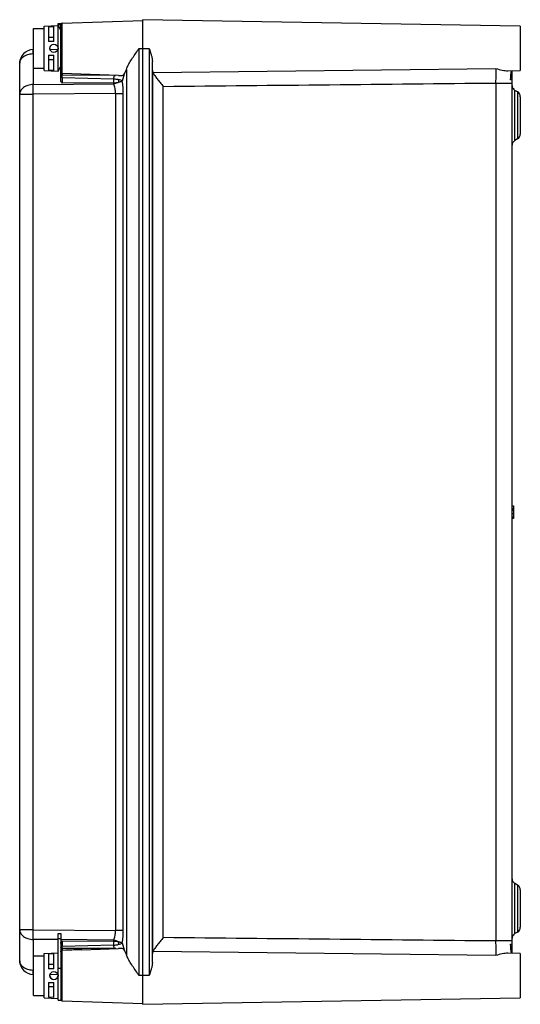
# Model space of a CAD drawing. Header units: millimetres. Extents: x 64 to 247, y 36 to 396.
import ezdxf

# ---------------------------------------------------------------- set-up
doc = ezdxf.new("R2010")
doc.units = ezdxf.units.MM
doc.header["$LTSCALE"] = 28.111828
doc.layers.get('0').update_dxf_attribs({"linetype": 'CONTINUOUS'})

msp = doc.modelspace()

# ---------------------------------------------------------------- linework, layer by layer
at = {"color": 7, "linetype": 'Continuous'}
for p, q in [((68.61, 377.88), (68.61, 392.43)), ((68.61, 392.43), (72.61, 392.43)), ((72.61, 393.26), (77.61, 393.53)), ((72.61, 393.22), (77.61, 393.48)), ((72.61, 377.04), (72.61, 393.26)), ((74.11, 393.05), (76.11, 393.16)), ((74.11, 393.05), (74.11, 387.63)), ((76.11, 387.63), (76.11, 393.16)), ((77.61, 376.78), (77.61, 394.19)), ((77.61, 394.19), (78.61, 394.19)), ((77.61, 393.88), (78.61, 393.88)), ((77.61, 393.48), (78.53, 391.88)), ((78.61, 394.19), (78.61, 393.88)), ((78.61, 373.34), (78.61, 393.85)), ((79.09, 394.35), (108.61, 395.38)), ((79.09, 375.91), (79.09, 394.35)), ((108.61, 35.63), (108.61, 395.63)), ((246.61, 393.22), (108.61, 395.63)), ((246.61, 393.22), (246.61, 377.04)), ((68.61, 392.38), (72.61, 392.38)), ((76.11, 389.16), (74.11, 389.16)), ((78.53, 391.88), (78.53, 378.38)), ((76.11, 387.63), (74.11, 387.63)), ((68.52, 384.68), (68.61, 384.68)), ((68.52, 383.22), (68.52, 371.91)), ((68.61, 383.22), (68.52, 383.22)), ((74.11, 382.63), (74.11, 377.21)), ((74.11, 382.63), (76.11, 382.63)), ((74.61, 384.79), (77.61, 384.84)), ((76.11, 377.1), (76.11, 382.63)), ((107.26, 46.13), (107.26, 385.13)), ((107.26, 385.13), (110.95, 385.13)), ((110.95, 385.13), (110.95, 46.13)), ((63.61, 51.58), (63.61, 379.68)), ((74.11, 381.1), (76.11, 381.1)), ((77.61, 376.78), (78.53, 378.38)), ((112.13, 50.91), (112.13, 380.35)), ((68.61, 377.88), (72.61, 377.88)), ((72.61, 377.04), (77.61, 376.78)), ((76.11, 377.1), (74.11, 377.21)), ((99.75, 375.19), (79.09, 375.91)), ((79.09, 374.53), (79.09, 375.34)), ((98.28, 375.18), (79.09, 375.34)), ((79.09, 374.53), (97.95, 373.98)), ((97.95, 373.98), (98.28, 375.18)), ((101.8, 375.75), (101.09, 373.15)), ((102.6, 377.48), (102.6, 53.78)), ((112.17, 377.04), (112.17, 54.22)), ((112.33, 376.29), (237.71, 377.81)), ((242.02, 376.96), (246.61, 377.04)), ((243.61, 54.27), (243.61, 376.99)), ((68.52, 371.91), (98, 372.13)), ((97.9, 372.5), (79.1, 372.42)), ((98, 372.13), (97.9, 372.5)), ((116.1, 60.01), (116.1, 371.25)), ((237.71, 372.48), (237.71, 58.78)), ((237.71, 372.48), (243.61, 372.48)), ((243.61, 373.66), (243.05, 373.68)), ((63.61, 368.38), (68.52, 368.38)), ((98.63, 368.6), (68.52, 368.38)), ((68.52, 62.88), (68.52, 368.38)), ((98.63, 368.6), (98.63, 62.67)), ((98.63, 368.6), (101.47, 368.6)), ((101.47, 62.67), (101.47, 368.6)), ((243.88, 370.56), (244.11, 370.56)), ((244.11, 370.56), (244.11, 370.2)), ((244.61, 351.48), (244.61, 369.79)), ((245.61, 369.21), (244.61, 369.79)), ((245.61, 369.21), (245.61, 352.05)), ((246.61, 367.48), (246.61, 353.79)), ((245.61, 352.05), (244.61, 351.48)), ((243.61, 217.83), (244.11, 217.83)), ((243.61, 216.92), (244.11, 216.92)), ((243.61, 216.72), (244.11, 216.72)), ((243.61, 216.27), (244.11, 216.27)), ((244.11, 217.83), (244.11, 213.23)), ((243.61, 215.09), (244.11, 215.09)), ((243.61, 213.85), (244.11, 213.85)), ((243.61, 213.36), (244.11, 213.36)), ((244.11, 213.23), (243.61, 213.23)), ((245.61, 79.21), (244.61, 79.79)), ((244.61, 61.48), (244.61, 79.79)), ((245.61, 79.21), (245.61, 62.05)), ((246.61, 77.48), (246.61, 63.79)), ((68.52, 62.88), (63.61, 62.88)), ((68.52, 62.88), (98.63, 62.67)), ((77.61, 61.54), (78.61, 61.54)), ((77.61, 37.11), (77.61, 61.54)), ((78.61, 61.54), (78.61, 37.11)), ((101.47, 62.67), (98.63, 62.67)), ((245.61, 62.05), (244.61, 61.48)), ((77.6, 59.28), (68.52, 59.35)), ((68.52, 59.35), (68.52, 48.04)), ((77.61, 59.68), (78.61, 59.68)), ((98, 59.14), (78.61, 59.28)), ((79.1, 58.84), (97.9, 58.76)), ((97.9, 58.76), (98, 59.14)), ((101.09, 58.11), (101.8, 55.51)), ((243.61, 58.78), (237.71, 58.78)), ((243.05, 57.59), (243.61, 57.61)), ((243.95, 60.82), (244.11, 60.82)), ((244.11, 61.06), (244.11, 60.82)), ((72.61, 54.22), (77.61, 54.48)), ((72.61, 38.04), (72.61, 54.22)), ((74.11, 54.05), (76.11, 54.16)), ((74.11, 54.05), (74.11, 48.63)), ((76.11, 48.63), (76.11, 54.16)), ((97.95, 57.28), (79.09, 56.73)), ((79.09, 56.06), (79.09, 56.73)), ((80.48, 55.4), (79.09, 55.35)), ((79.09, 36.91), (79.09, 55.35)), ((86.35, 55.6), (99.75, 56.07)), ((98.27, 56.09), (97.95, 57.28)), ((237.71, 53.45), (112.33, 54.97)), ((246.61, 54.22), (242.02, 54.3)), ((246.61, 54.22), (246.61, 38.04)), ((68.61, 53.38), (72.61, 53.38)), ((68.61, 38.88), (68.61, 53.38)), ((68.52, 48.04), (68.61, 48.04)), ((76.11, 50.16), (74.11, 50.16)), ((76.11, 48.63), (74.11, 48.63)), ((78.61, 48.76), (77.61, 48.76)), ((68.61, 46.58), (68.52, 46.58)), ((74.11, 43.63), (76.11, 43.63)), ((74.11, 43.63), (74.11, 38.21)), ((77.61, 46.42), (74.61, 46.47)), ((76.11, 38.1), (76.11, 43.63)), ((110.95, 46.13), (107.26, 46.13)), ((74.11, 42.1), (76.11, 42.1)), ((68.61, 38.88), (72.61, 38.88)), ((72.61, 38.04), (77.61, 37.78)), ((76.11, 38.1), (74.11, 38.21)), ((77.61, 37.11), (78.61, 37.11)), ((79.09, 36.91), (108.61, 35.88)), ((108.61, 35.63), (246.61, 38.04))]:
    msp.add_line(p, q, dxfattribs=at)
for centre in [(76.11, 385.13), (76.11, 46.13)]:
    msp.add_circle(centre, 1.5, dxfattribs=at)
for centre, radius, start, end in [((79.11, 393.85), 0.5, 92, 180), ((81.99, 393.88), 4, 210, 212.8552), ((68.61, 379.68), 5, 91, 180), ((68.6, 376.25), 6.97, 90.7074, 91.4453), ((76.11, 385.18), 1.5, 181.717, 195.5259), ((81.99, 376.38), 4, 147.1449, 150), ((917.45, 376.95), 838.37, 180.1657, 180.30948), ((245.61, 371.52), 2, 180.0013, 240), ((244.61, 367.48), 2, 0, 59.9993), ((244.61, 353.79), 2, 300.0007, 360), ((245.61, 349.74), 2, 120, 179.9987), ((245.61, 81.52), 2, 180.0013, 240), ((244.61, 77.48), 2, 0, 59.9993), ((245.61, 59.74), 2, 120, 179.9987), ((244.61, 63.79), 2, 300.0007, 360), ((916.35, 54.31), 837.26, 179.69042, 179.83439), ((68.61, 51.58), 5, 180, 269), ((68.6, 55.02), 6.97, 268.5581, 269.2926), ((76.11, 46.18), 1.5, 181.7174, 358.3065), ((79.11, 37.41), 0.5, 180, 268)]:
    msp.add_arc(centre, radius, start, end, dxfattribs=at)
for centre, start_param, end_param in [((100.88, 385.13), -2.79183, -2.444589), ((100.88, 46.13), -0.697004, -0.349763)]:
    msp.add_ellipse(centre, major_axis=(0, 9.98), ratio=0.267961, start_param=start_param, end_param=end_param, dxfattribs=at)
for points, knots in [([(63.61, 379.68), (63.61, 380.14), (63.89, 381.12), (65.01, 382.26), (66.59, 383.01), (67.8, 383.2), (68.43, 383.21)], [0, 0, 0, 0, 0.210121, 0.445085, 0.711788, 1, 1, 1, 1]), ([(68.52, 383.22), (68.52, 383.33), (68.51, 383.53), (68.51, 383.82), (68.51, 384.08), (68.51, 384.29), (68.51, 384.45), (68.51, 384.56), (68.51, 384.62), (68.51, 384.65), (68.52, 384.67), (68.52, 384.68), (68.52, 384.68)], [0, 0, 0, 0, 0.224597, 0.424286, 0.59669, 0.7399, 0.85273, 0.934091, 0.962737, 0.983287, 0.995697, 1, 1, 1, 1]), ([(102.6, 377.48), (102.77, 378.01), (103.31, 379.12), (104.3, 380.78), (105.46, 382.55), (106.29, 383.75), (106.72, 384.36)], [0, 0, 0, 0, 0.209868, 0.455889, 0.722456, 1, 1, 1, 1]), ([(110.95, 385.13), (111.22, 384.33), (111.62, 383.14), (112.02, 381.54), (112.12, 380.74), (112.13, 380.35)], [0, 0, 0, 0, 0.514168, 0.762683, 1, 1, 1, 1]), ([(79.09, 375.91), (78.96, 375.92), (78.71, 376.03), (78.61, 376.29), (78.61, 376.41)], [0, 0, 0, 0, 0.499772, 1, 1, 1, 1]), ([(78.61, 375.69), (78.61, 375.67), (78.62, 375.58), (78.68, 375.5), (78.74, 375.45)], [0, 0, 0, 0, 0.222822, 1, 1, 1, 1]), ([(79.09, 374.53), (79.03, 374.53), (78.91, 374.55), (78.71, 374.63), (78.61, 374.79), (78.61, 374.88)], [0, 0, 0, 0, 0.282559, 0.561236, 1, 1, 1, 1]), ([(78.74, 375.45), (78.76, 375.43), (78.87, 375.37), (78.99, 375.34), (79.09, 375.34)], [0, 0, 0, 0, 0.242456, 1, 1, 1, 1]), ([(79.09, 375.91), (79.09, 375.91), (79.09, 375.89), (79.09, 375.87), (79.09, 375.82), (79.09, 375.75), (79.09, 375.67), (79.09, 375.53), (79.09, 375.42), (79.09, 375.34)], [0, 0, 0, 0, 0.018024, 0.068992, 0.151745, 0.265079, 0.407784, 0.578647, 1, 1, 1, 1]), ([(99.75, 375.19), (100, 375.18), (100.45, 375.17), (101.05, 375.24), (101.51, 375.43), (101.72, 375.64), (101.8, 375.75)], [0, 0, 0, 0, 0.345937, 0.606331, 0.810331, 1, 1, 1, 1]), ([(112.17, 377.04), (112.17, 376.98), (112.19, 376.72), (112.25, 376.46), (112.33, 376.29)], [0, 0, 0, 0, 0.262635, 1, 1, 1, 1]), ([(112.33, 376.29), (112.51, 375.91), (113.01, 375.11), (113.91, 373.9), (114.98, 372.6), (115.72, 371.71), (116.1, 371.25)], [0, 0, 0, 0, 0.19912, 0.445752, 0.717268, 1, 1, 1, 1]), ([(237.71, 372.48), (237.72, 373.52), (237.73, 375.29), (237.73, 377.07), (237.71, 377.81)], [0, 0, 0, 0, 0.585341, 1, 1, 1, 1]), ([(237.71, 377.81), (238.46, 377.56), (239.57, 377.25), (241.02, 377.01), (241.7, 376.95), (242.02, 376.96)], [0, 0, 0, 0, 0.536508, 0.781609, 1, 1, 1, 1]), ([(68.52, 371.91), (67.88, 371.9), (66.65, 371.72), (65.04, 370.98), (64.07, 369.99), (63.67, 369.08), (63.61, 368.61), (63.61, 368.38)], [0, 0, 0, 0, 0.28756, 0.554104, 0.788751, 0.89631, 1, 1, 1, 1]), ([(68.52, 368.38), (68.52, 368.7), (68.51, 369.88), (68.51, 371.06), (68.52, 371.91)], [0, 0, 0, 0, 0.275811, 1, 1, 1, 1]), ([(79.1, 372.42), (78.98, 372.56), (78.76, 372.83), (78.61, 373.17), (78.61, 373.34)], [0, 0, 0, 0, 0.518435, 1, 1, 1, 1]), ([(97.95, 373.98), (97.95, 373.87), (97.94, 373.38), (97.92, 372.88), (97.9, 372.5)], [0, 0, 0, 0, 0.229335, 1, 1, 1, 1]), ([(97.9, 372.5), (98.05, 372.51), (98.62, 372.55), (99.19, 372.63), (99.61, 372.71)], [0, 0, 0, 0, 0.26489, 1, 1, 1, 1]), ([(97.95, 373.98), (98.1, 373.98), (98.65, 373.93), (99.21, 373.85), (99.61, 373.77)], [0, 0, 0, 0, 0.265061, 1, 1, 1, 1]), ([(99.61, 372.71), (99.48, 372.63), (98.98, 372.36), (98.42, 372.19), (98, 372.13)], [0, 0, 0, 0, 0.254784, 1, 1, 1, 1]), ([(98.63, 368.6), (98.63, 369.24), (98.54, 370.44), (98.22, 371.61), (98, 372.13)], [0, 0, 0, 0, 0.535531, 1, 1, 1, 1]), ([(101.09, 373.15), (100.94, 373.3), (100.45, 373.56), (99.93, 373.71), (99.61, 373.77)], [0, 0, 0, 0, 0.39969, 1, 1, 1, 1]), ([(99.61, 373.77), (99.64, 373.69), (99.73, 373.34), (99.7, 372.96), (99.61, 372.71)], [0, 0, 0, 0, 0.242183, 1, 1, 1, 1]), ([(101.09, 373.15), (101.02, 373.12), (100.83, 373.06), (100.51, 372.96), (100.09, 372.83), (99.78, 372.75), (99.61, 372.71)], [0, 0, 0, 0, 0.153228, 0.374631, 0.659476, 1, 1, 1, 1]), ([(101.47, 368.6), (101.47, 369.39), (101.41, 370.92), (101.23, 372.43), (101.09, 373.15)], [0, 0, 0, 0, 0.52366, 1, 1, 1, 1]), ([(63.61, 62.88), (63.61, 62.65), (63.67, 62.18), (64.07, 61.27), (65.04, 60.28), (66.65, 59.54), (67.88, 59.36), (68.52, 59.35)], [0, 0, 0, 0, 0.10369, 0.211246, 0.445887, 0.712428, 1, 1, 1, 1]), ([(68.52, 59.35), (68.52, 59.6), (68.51, 60.78), (68.51, 61.96), (68.52, 62.88)], [0, 0, 0, 0, 0.214275, 1, 1, 1, 1]), ([(98, 59.14), (98.22, 59.65), (98.54, 60.82), (98.63, 62.02), (98.63, 62.67)], [0, 0, 0, 0, 0.464427, 1, 1, 1, 1]), ([(101.09, 58.11), (101.23, 58.83), (101.41, 60.34), (101.47, 61.87), (101.47, 62.67)], [0, 0, 0, 0, 0.476327, 1, 1, 1, 1]), ([(78.67, 58.22), (78.7, 58.27), (78.81, 58.5), (78.97, 58.69), (79.1, 58.84)], [0, 0, 0, 0, 0.242475, 1, 1, 1, 1]), ([(97.9, 58.76), (98.2, 58.74), (98.77, 58.7), (99.34, 58.6), (99.61, 58.55)], [0, 0, 0, 0, 0.523663, 1, 1, 1, 1]), ([(97.9, 58.76), (97.9, 58.65), (97.92, 58.15), (97.93, 57.66), (97.95, 57.28)], [0, 0, 0, 0, 0.229481, 1, 1, 1, 1]), ([(98, 59.14), (98.14, 59.12), (98.7, 59), (99.24, 58.78), (99.61, 58.55)], [0, 0, 0, 0, 0.241326, 1, 1, 1, 1]), ([(99.61, 58.55), (99.78, 58.51), (100.09, 58.43), (100.51, 58.3), (100.83, 58.2), (101.02, 58.14), (101.09, 58.11)], [0, 0, 0, 0, 0.34051, 0.625359, 0.846771, 1, 1, 1, 1]), ([(99.61, 58.55), (99.64, 58.47), (99.73, 58.12), (99.7, 57.74), (99.61, 57.49)], [0, 0, 0, 0, 0.242435, 1, 1, 1, 1]), ([(99.61, 57.49), (99.92, 57.56), (100.36, 57.67), (100.85, 57.91), (101.03, 58.05), (101.09, 58.11)], [0, 0, 0, 0, 0.599037, 0.824523, 1, 1, 1, 1]), ([(116.1, 60.01), (115.72, 59.55), (114.98, 58.66), (113.91, 57.36), (113.01, 56.15), (112.51, 55.35), (112.33, 54.97)], [0, 0, 0, 0, 0.282732, 0.554248, 0.80088, 1, 1, 1, 1]), ([(237.71, 53.45), (237.73, 54.19), (237.73, 55.97), (237.72, 57.74), (237.71, 58.78)], [0, 0, 0, 0, 0.414655, 1, 1, 1, 1]), ([(78.61, 56.38), (78.61, 56.48), (78.71, 56.63), (78.91, 56.71), (79.03, 56.73), (79.09, 56.73)], [0, 0, 0, 0, 0.438764, 0.717441, 1, 1, 1, 1]), ([(78.85, 56.01), (78.78, 55.98), (78.66, 55.9), (78.61, 55.77), (78.61, 55.71)], [0, 0, 0, 0, 0.551948, 1, 1, 1, 1]), ([(78.61, 54.85), (78.61, 54.97), (78.71, 55.23), (78.96, 55.34), (79.09, 55.35)], [0, 0, 0, 0, 0.50027, 1, 1, 1, 1]), ([(79.09, 56.06), (79.09, 55.96), (79.09, 55.79), (79.09, 55.57), (79.09, 55.43), (79.09, 55.37), (79.09, 55.35)], [0, 0, 0, 0, 0.413539, 0.724219, 0.922778, 1, 1, 1, 1]), ([(97.95, 57.28), (98.1, 57.29), (98.65, 57.33), (99.21, 57.41), (99.61, 57.49)], [0, 0, 0, 0, 0.265206, 1, 1, 1, 1]), ([(101.8, 55.51), (101.72, 55.62), (101.51, 55.83), (101.05, 56.03), (100.45, 56.09), (100, 56.08), (99.75, 56.07)], [0, 0, 0, 0, 0.189675, 0.393679, 0.654075, 1, 1, 1, 1]), ([(112.33, 54.97), (112.31, 54.91), (112.21, 54.67), (112.18, 54.41), (112.17, 54.22)], [0, 0, 0, 0, 0.24084, 1, 1, 1, 1]), ([(242.02, 54.3), (241.7, 54.31), (241.02, 54.26), (239.57, 54.01), (238.46, 53.7), (237.71, 53.45)], [0, 0, 0, 0, 0.218385, 0.463485, 1, 1, 1, 1]), ([(68.43, 48.05), (67.8, 48.06), (66.59, 48.25), (65.01, 49), (63.89, 50.14), (63.61, 51.12), (63.61, 51.58)], [0, 0, 0, 0, 0.288199, 0.554907, 0.789878, 1, 1, 1, 1]), ([(106.72, 46.9), (106.29, 47.51), (105.46, 48.71), (104.3, 50.48), (103.31, 52.14), (102.77, 53.25), (102.6, 53.78)], [0, 0, 0, 0, 0.277546, 0.544114, 0.790134, 1, 1, 1, 1]), ([(112.13, 50.91), (112.12, 50.52), (112.02, 49.72), (111.62, 48.12), (111.22, 46.93), (110.95, 46.13)], [0, 0, 0, 0, 0.237315, 0.485827, 1, 1, 1, 1]), ([(68.52, 46.58), (68.52, 46.58), (68.52, 46.59), (68.51, 46.61), (68.51, 46.64), (68.51, 46.7), (68.51, 46.81), (68.51, 46.98), (68.51, 47.18), (68.51, 47.44), (68.51, 47.73), (68.52, 47.93), (68.52, 48.04)], [0, 0, 0, 0, 0.004303, 0.016713, 0.037263, 0.065909, 0.14727, 0.2601, 0.40331, 0.575714, 0.775403, 1, 1, 1, 1])]:
    msp.add_open_spline(points, degree=3, knots=knots, dxfattribs=at)
for points in [[(106.72, 384.36), (106.9, 384.62), (107.08, 384.87), (107.26, 385.13)], [(98.28, 375.18), (98.41, 375.21), (98.54, 375.22), (98.67, 375.23)], [(243.05, 373.68), (243.11, 374.78), (243.26, 375.89), (243.39, 376.99)], [(116.1, 371.25), (156.64, 371.66), (197.17, 372.07), (237.71, 372.48)], [(78.61, 57.92), (78.61, 58.02), (78.63, 58.12), (78.67, 58.22)], [(237.71, 58.78), (197.17, 59.19), (156.64, 59.6), (116.1, 60.01)], [(79.09, 56.06), (79.01, 56.06), (78.92, 56.04), (78.85, 56.01)], [(98.27, 56.09), (91.88, 56.07), (85.48, 56.09), (79.09, 56.06)], [(86.35, 55.6), (84.39, 55.54), (82.44, 55.47), (80.48, 55.4)], [(98.74, 56.04), (98.58, 56.04), (98.43, 56.06), (98.27, 56.09)], [(243.39, 54.27), (243.26, 55.37), (243.11, 56.48), (243.05, 57.59)], [(107.26, 46.13), (107.08, 46.39), (106.9, 46.64), (106.72, 46.9)]]:
    msp.add_open_spline(points, degree=3, dxfattribs=at)

doc.saveas('drawing.dxf')
